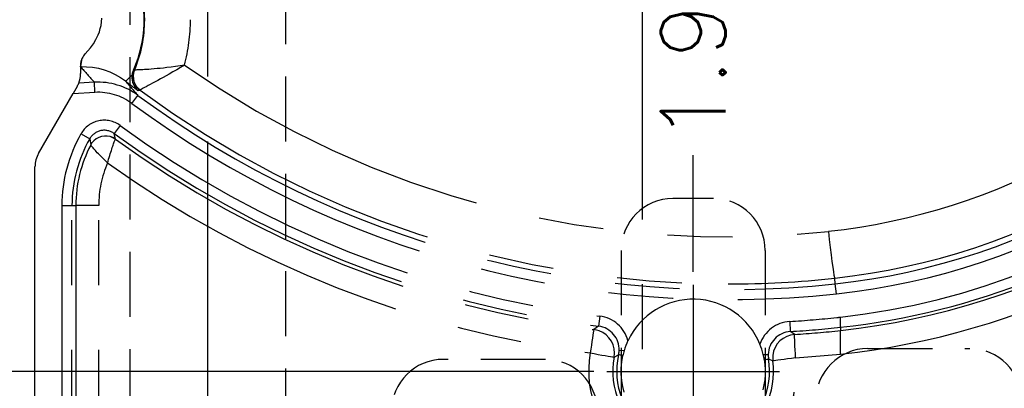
# Model space of a CAD drawing. Extents: x 2651 to 11825, y -3833 to 1075.
# Tile 46 of 256: x 4280 to 4318, y -3582 to -3568. Entities that reach past the tile are written whole.
import ezdxf

# ---------------------------------------------------------------- set-up
doc = ezdxf.new("R2010")
doc.units = 0
doc.header["$LTSCALE"] = 10
for name, pattern in [('CENTER', [2, 1.25, -0.25, 0.25, -0.25]), ('HIDDEN', [0.375, 0.25, -0.125]), ('PHANTOM', [2.5, 1.25, -0.25, 0.25, -0.25, 0.25, -0.25])]:
    doc.linetypes.add(name, pattern=pattern)
doc.layers.get('0').update_dxf_attribs({"linetype": 'CONTINUOUS'})
doc.layers.get('Defpoints').update_dxf_attribs({"linetype": 'CONTINUOUS'})
for name, color, linetype in [('CEN', 1, 'CENTER'), ('COOL', 150, 'HIDDEN'), ('DIM', 3, 'CONTINUOUS'), ('LAYER_094', 7, 'CONTINUOUS')]:
    doc.layers.add(name, color=color, linetype=linetype)
doc.styles.get("Standard").update_dxf_attribs({"font": 'romans.shx'})
doc.dimstyles.new('1-1', dxfattribs={"dimtxt": 2.5, "dimasz": 2.5, "dimexe": 1, "dimexo": 0.5, "dimtad": 0, "dimrnd": 1.38778e-17, "dimzin": 9, "dimdsep": 46, "dimtxsty": 'Standard', "dimblk": 'CLOSED', "dimcen": 0, "dimclrd": 3, "dimclre": 3, "dimclrt": 3, "dimazin": 2, "dimtfac": 0.75, "dimtofl": 0, "dimtmove": 0, "dimatfit": 3, "dimfxl": 0, "dimtolj": 1, "dimarcsym": 0})

# ---------------------------------------------------------------- blocks, each defined once
blk = doc.blocks.new('*D411')
at = {"layer": 'Defpoints', "color": 0}
for p in [(4306.684, -3521.422), (4306.684, -3542.858), (4304.434, -3584.358)]:
    blk.add_point(p, dxfattribs=at)
at = {"layer": 'DIM', "color": 3, "lineweight": -2}
blk.add_line((4306.684, -3542.358), (4306.684, -3521.422), dxfattribs=at)
at = {"layer": 'DIM', "color": 3, "insert": (4306.684, -3516.988), "char_height": 2.5, "attachment_point": 5, "rotation": 90}
blk.add_mtext('\\A1;2.25', dxfattribs=at)
blk = doc.blocks.new('_Closed')
at = {"color": 0, "linetype": 'ByBlock', "lineweight": -2}
for p, q in [((-1, 0.167), (0, 0)), ((-1, 0.167), (-1, -0.167)), ((0, 0), (-1, -0.167)), ((0, 0), (-1, 0))]:
    blk.add_line(p, q, dxfattribs=at)
blk = doc.blocks.new('*D412')
at = {"layer": 'Defpoints', "color": 0}
for p in [(4296.684, -3521.422), (4296.684, -3529.548), (4304.434, -3584.358)]:
    blk.add_point(p, dxfattribs=at)
at = {"layer": 'DIM', "color": 3, "lineweight": -2}
blk.add_line((4296.684, -3529.048), (4296.684, -3521.422), dxfattribs=at)
at = {"layer": 'DIM', "color": 3, "insert": (4296.684, -3516.988), "char_height": 2.5, "attachment_point": 5, "rotation": 90}
blk.add_mtext('\\A1;7.75', dxfattribs=at)
blk = doc.blocks.new('*D413')
at = {"layer": 'Defpoints', "color": 0}
for p in [(4316.684, -3521.422), (4316.684, -3529.548), (4304.434, -3584.358)]:
    blk.add_point(p, dxfattribs=at)
at = {"layer": 'DIM', "color": 3, "lineweight": -2}
blk.add_line((4316.684, -3529.048), (4316.684, -3521.422), dxfattribs=at)
at = {"layer": 'DIM', "color": 3, "insert": (4316.684, -3515.976), "char_height": 2.5, "attachment_point": 5, "rotation": 90}
blk.add_mtext('\\A1;12.25', dxfattribs=at)
blk = doc.blocks.new('*D414')
at = {"layer": 'Defpoints', "color": 0}
for p in [(4268.137, -3533.358), (4312.874, -3533.358), (4304.434, -3584.358)]:
    blk.add_point(p, dxfattribs=at)
at = {"layer": 'DIM', "color": 3, "lineweight": -2}
blk.add_line((4312.374, -3533.358), (4268.137, -3533.358), dxfattribs=at)
at = {"layer": 'DIM', "color": 3, "insert": (4265.845, -3533.358), "char_height": 2.5, "attachment_point": 5}
blk.add_mtext('\\A1;51', dxfattribs=at)
blk = doc.blocks.new('*D415')
at = {"layer": 'Defpoints', "color": 0}
for p in [(4268.137, -3552.358), (4277.561, -3552.358), (4304.434, -3584.358)]:
    blk.add_point(p, dxfattribs=at)
at = {"layer": 'DIM', "color": 3, "lineweight": -2}
blk.add_line((4277.061, -3552.358), (4268.137, -3552.358), dxfattribs=at)
at = {"layer": 'DIM', "color": 3, "insert": (4265.488, -3552.358), "char_height": 2.5, "attachment_point": 5}
blk.add_mtext('\\A1;32', dxfattribs=at)
blk = doc.blocks.new('*D418')
at = {"layer": 'Defpoints', "color": 0}
for p in [(4267.811, -3581.715), (4303.069, -3581.715), (4304.434, -3584.358)]:
    blk.add_point(p, dxfattribs=at)
at = {"layer": 'DIM', "color": 3, "lineweight": -2}
blk.add_line((4302.569, -3581.715), (4267.811, -3581.715), dxfattribs=at)
at = {"layer": 'DIM', "color": 3, "insert": (4263.317, -3581.715), "char_height": 2.5, "attachment_point": 5}
blk.add_mtext('\\A1;2.64', dxfattribs=at)
blk = doc.blocks.new('*D421')
at = {"layer": 'Defpoints', "color": 0}
for p in [(4306.405, -3573.379), (4306.405, -3578.379), (4304.434, -3584.358)]:
    blk.add_point(p, dxfattribs=at)
at = {"layer": 'DIM', "color": 3, "lineweight": -2}
blk.add_line((4306.405, -3577.879), (4306.405, -3573.379), dxfattribs=at)
at = {"layer": 'DIM', "color": 3, "insert": (4306.405, -3569.123), "char_height": 2.5, "attachment_point": 5, "rotation": 90}
blk.add_mtext('\\A1;1.97', dxfattribs=at)
blk = doc.blocks.new('*D3346')
at = {"layer": 'Defpoints', "color": 0}
for p in [(4268.137, -3523.358), (4276.684, -3523.358), (4304.434, -3584.358)]:
    blk.add_point(p, dxfattribs=at)
at = {"layer": 'DIM', "color": 3, "lineweight": -2}
blk.add_line((4276.184, -3523.358), (4268.137, -3523.358), dxfattribs=at)
at = {"layer": 'DIM', "color": 3, "insert": (4265.905, -3523.358), "char_height": 2.5, "attachment_point": 5}
blk.add_mtext('\\A1;61', dxfattribs=at)

msp = doc.modelspace()

# ---------------------------------------------------------------- linework, layer by layer
at = {"layer": 'CEN'}
for p, q in [((4304.434, -3523.358), (4304.434, -3645.358)), ((4306.405, -3578.379), (4306.405, -3585.051)), ((4303.069, -3581.715), (4309.741, -3581.715))]:
    msp.add_line(p, q, dxfattribs=at)
at = {"layer": 'COOL', "color": 1, "linetype": 'CENTER'}
msp.add_line((4287.684, -3645.358), (4287.685, -3552.358), dxfattribs=at)
at = {"layer": 'COOL'}
msp.add_lwpolyline([(4284.684, -3613.358), (4284.685, -3555.358), (4287.685, -3552.358), (4290.685, -3555.358), (4290.684, -3613.358)], dxfattribs=at)
at = {"layer": 'LAYER_094', "color": 0, "linetype": 'Continuous'}
for p, q in [((4282.957, -3569.485), (4283.156, -3569.248)), ((4282.9, -3569.552), (4282.957, -3569.485)), ((4282.772, -3569.975), (4282.772, -3569.951)), ((4282.772, -3569.975), (4282.772, -3570.243)), ((4282.638, -3570.743), (4282.486, -3571.008)), ((4281.154, -3573.315), (4282.486, -3571.008)), ((4281.015, -3594.883), (4281.015, -3573.833)), ((4312.09, -3581.049), (4312.09, -3580.139))]:
    msp.add_line(p, q, dxfattribs=at)
at = {"layer": 'LAYER_094', "color": 253, "linetype": 'PHANTOM'}
for p, q in [((4282.772, -3569.975), (4282.809, -3569.974)), ((4284.856, -3570.105), (4284.813, -3570.114)), ((4284.856, -3570.105), (4284.856, -3570.105)), ((4283.31, -3570.576), (4282.704, -3570.608)), ((4283.33, -3570.963), (4283.31, -3570.576)), ((4284.995, -3570.896), (4285.068, -3570.877)), ((4285.068, -3570.877), (4285.068, -3570.877)), ((4282.486, -3571.008), (4283.33, -3570.963)), ((4284.756, -3571.392), (4284.986, -3571.079)), ((4284.302, -3572.238), (4284.072, -3572.551)), ((4282.791, -3572.559), (4283.128, -3572.752)), ((4283.128, -3572.752), (4283.165, -3572.992)), ((4284.119, -3572.768), (4284.072, -3572.551)), ((4284.119, -3572.768), (4284.118, -3572.769)), ((4283.165, -3572.992), (4283.165, -3572.992)), ((4282.055, -3575.326), (4282.055, -3593.39)), ((4282.055, -3575.326), (4282.443, -3575.326)), ((4282.443, -3575.326), (4282.591, -3575.326)), ((4282.443, -3593.39), (4282.443, -3575.326)), ((4283.474, -3575.326), (4282.591, -3575.326)), ((4282.591, -3575.326), (4282.591, -3593.39)), ((4283.474, -3593.39), (4283.474, -3575.326)), ((4311.887, -3578.34), (4311.863, -3578.122)), ((4311.929, -3578.727), (4311.887, -3578.34)), ((4302.803, -3579.589), (4302.755, -3579.974)), ((4312.09, -3579.677), (4312.09, -3579.624)), ((4312.09, -3580.015), (4312.09, -3579.677)), ((4302.755, -3579.974), (4302.577, -3580.105)), ((4310.129, -3579.791), (4310.152, -3580.179)), ((4312.09, -3580.015), (4312.09, -3580.135)), ((4310.321, -3580.292), (4310.152, -3580.179)), ((4312.09, -3580.139), (4312.09, -3580.135)), ((4303.353, -3581.165), (4303.527, -3581.072)), ((4303.741, -3580.92), (4303.548, -3580.912)), ((4309.108, -3581.065), (4309.3, -3581.068)), ((4310.355, -3581.197), (4312.09, -3581.049)), ((4309.312, -3581.232), (4309.48, -3581.314))]:
    msp.add_line(p, q, dxfattribs=at)
at = {"layer": 'LAYER_094', "color": 6, "linetype": 'HIDDEN'}
for p, q in [((4307.185, -3575.055), (4305.625, -3575.055)), ((4303.625, -3577.055), (4303.625, -3581.715)), ((4309.185, -3577.055), (4309.185, -3581.715)), ((4313.138, -3580.837), (4317.078, -3580.837)), ((4300.708, -3581.252), (4296.768, -3581.252)), ((4303.625, -3581.715), (4303.625, -3586.375)), ((4309.185, -3581.715), (4309.185, -3586.375))]:
    msp.add_line(p, q, dxfattribs=at)
at = {"layer": 'LAYER_094', "color": 0, "linetype": 'Continuous'}
for points in [[(4284.813, -3570.114, 0), (4284.872, -3569.975, 0), (4284.934, -3569.817, 0), (4284.994, -3569.643, 0), (4285.051, -3569.453, 0), (4285.103, -3569.249, 0), (4285.148, -3569.03, 0), (4285.185, -3568.8, 0), (4285.212, -3568.561, 0), (4285.226, -3568.318, 0), (4285.228, -3568.069, 0), (4285.218, -3567.816, 0), (4285.194, -3567.562, 0), (4285.161, -3567.335, 0), (4285.118, -3567.11, 0)], [(4283.156, -3569.248, 0), (4283.268, -3569.098, 0), (4283.369, -3568.932, 0), (4283.455, -3568.75, 0), (4283.499, -3568.633, 0), (4283.535, -3568.51, 0), (4283.564, -3568.382, 0), (4283.585, -3568.249, 0), (4283.597, -3568.112, 0)], [(4284.762, -3570.285, 0), (4284.754, -3570.35, 0), (4284.754, -3570.42, 0), (4284.761, -3570.492, 0), (4284.777, -3570.566, 0), (4284.802, -3570.639, 0), (4284.839, -3570.714, 0), (4284.883, -3570.782, 0), (4284.941, -3570.848, 0), (4284.995, -3570.896, 0)], [(4303.744, -3582.52, 0), (4303.686, -3582.293, 0), (4303.647, -3582.061, 0), (4303.627, -3581.828, 0), (4303.628, -3581.587, 0), (4303.649, -3581.346, 0), (4303.692, -3581.109, 0)], [(4309.147, -3581.26, 0), (4309.172, -3581.455, 0), (4309.184, -3581.652, 0), (4309.181, -3581.849, 0), (4309.165, -3582.045, 0), (4309.135, -3582.239, 0), (4309.091, -3582.431, 0)]]:
    msp.add_polyline3d(points, dxfattribs=at)
at = {"layer": 'LAYER_094', "color": 253, "linetype": 'PHANTOM'}
for points in [[(4282.772, -3569.975, 0), (4282.798, -3569.895, 0), (4282.817, -3569.72, 0), (4282.82, -3569.678, 0)], [(4282.809, -3569.974, 0), (4283.004, -3569.975, 0), (4283.234, -3569.996, 0), (4283.461, -3570.036, 0), (4283.685, -3570.097, 0), (4283.903, -3570.177, 0), (4284.113, -3570.275, 0), (4284.313, -3570.391, 0), (4284.503, -3570.525, 0)], [(4284.856, -3570.105, 0), (4284.821, -3570.213, 0), (4284.806, -3570.325, 0), (4284.81, -3570.437, 0), (4284.834, -3570.548, 0), (4284.877, -3570.652, 0), (4284.937, -3570.748, 0), (4285.013, -3570.831, 0), (4285.068, -3570.877, 0)], [(4285.068, -3570.877, 0), (4284.983, -3570.802, 0), (4284.913, -3570.713, 0), (4284.859, -3570.614, 0), (4284.823, -3570.507, 0), (4284.807, -3570.395, 0), (4284.81, -3570.283, 0), (4284.832, -3570.172, 0), (4284.856, -3570.105, 0)], [(4286.785, -3569.914, 0), (4286.611, -3569.941, 0), (4286.44, -3569.966, 0), (4286.272, -3569.99, 0), (4286.106, -3570.011, 0), (4285.976, -3570.026, 0), (4285.85, -3570.039, 0), (4285.728, -3570.051, 0), (4285.61, -3570.062, 0), (4285.497, -3570.071, 0), (4285.408, -3570.078, 0), (4285.323, -3570.084, 0), (4285.244, -3570.089, 0), (4285.17, -3570.093, 0), (4285.102, -3570.096, 0), (4285.041, -3570.099, 0), (4284.988, -3570.101, 0), (4284.943, -3570.102, 0), (4284.907, -3570.104, 0), (4284.88, -3570.104, 0), (4284.863, -3570.105, 0), (4284.856, -3570.105, 0)], [(4286.785, -3569.914, 0), (4286.634, -3570.003, 0), (4286.484, -3570.091, 0), (4286.336, -3570.176, 0), (4286.19, -3570.26, 0), (4286.075, -3570.325, 0), (4285.963, -3570.388, 0), (4285.854, -3570.448, 0), (4285.749, -3570.506, 0), (4285.648, -3570.561, 0), (4285.552, -3570.613, 0), (4285.462, -3570.662, 0), (4285.379, -3570.706, 0), (4285.303, -3570.747, 0), (4285.236, -3570.783, 0), (4285.188, -3570.808, 0), (4285.147, -3570.831, 0), (4285.114, -3570.849, 0), (4285.09, -3570.862, 0), (4285.074, -3570.872, 0), (4285.068, -3570.877, 0)], [(4284.503, -3570.525, 0), (4284.556, -3570.494, 0), (4284.667, -3570.386, 0), (4284.762, -3570.285, 0)], [(4284.119, -3572.768, 0), (4284.022, -3572.71, 0), (4283.917, -3572.67, 0), (4283.806, -3572.648, 0), (4283.693, -3572.646, 0), (4283.582, -3572.664, 0), (4283.475, -3572.701, 0), (4283.376, -3572.756, 0), (4283.289, -3572.827, 0), (4283.215, -3572.912, 0), (4283.165, -3572.992, 0)], [(4284.118, -3572.769, 0), (4284.021, -3572.711, 0), (4283.916, -3572.67, 0), (4283.805, -3572.649, 0), (4283.692, -3572.647, 0), (4283.581, -3572.665, 0), (4283.474, -3572.702, 0), (4283.375, -3572.757, 0), (4283.288, -3572.828, 0), (4283.214, -3572.913, 0), (4283.165, -3572.992, 0)], [(4283.815, -3573.684, 0), (4283.836, -3573.611, 0), (4283.857, -3573.54, 0), (4283.878, -3573.47, 0), (4283.9, -3573.4, 0), (4283.921, -3573.332, 0), (4283.942, -3573.266, 0), (4283.961, -3573.206, 0), (4283.979, -3573.149, 0), (4283.997, -3573.095, 0), (4284.014, -3573.043, 0), (4284.031, -3572.996, 0), (4284.046, -3572.952, 0), (4284.06, -3572.912, 0), (4284.073, -3572.876, 0), (4284.085, -3572.846, 0), (4284.095, -3572.82, 0), (4284.103, -3572.799, 0), (4284.11, -3572.784, 0), (4284.115, -3572.774, 0), (4284.118, -3572.769, 0)], [(4283.815, -3573.684, 0), (4283.76, -3573.632, 0), (4283.706, -3573.58, 0), (4283.653, -3573.528, 0), (4283.601, -3573.477, 0), (4283.551, -3573.427, 0), (4283.504, -3573.377, 0), (4283.461, -3573.333, 0), (4283.42, -3573.29, 0), (4283.382, -3573.248, 0), (4283.346, -3573.208, 0), (4283.313, -3573.172, 0), (4283.283, -3573.137, 0), (4283.256, -3573.106, 0), (4283.232, -3573.078, 0), (4283.211, -3573.054, 0), (4283.194, -3573.033, 0), (4283.181, -3573.017, 0), (4283.172, -3573.004, 0), (4283.167, -3572.996, 0), (4283.165, -3572.992, 0)], [(4311.62, -3576.319, 0), (4311.655, -3576.632, 0), (4311.69, -3576.936, 0), (4311.725, -3577.22, 0), (4311.757, -3577.478, 0), (4311.787, -3577.7, 0), (4311.814, -3577.88, 0), (4311.836, -3578.013, 0), (4311.852, -3578.095, 0), (4311.863, -3578.122, 0)], [(4302.577, -3580.105, 0), (4302.571, -3580.12, 0), (4302.562, -3580.161, 0), (4302.549, -3580.228, 0), (4302.534, -3580.319, 0), (4302.517, -3580.43, 0), (4302.498, -3580.559, 0), (4302.478, -3580.701, 0), (4302.457, -3580.853, 0), (4302.437, -3581.004, 0)], [(4303.353, -3581.165, 0), (4303.367, -3581.008, 0), (4303.354, -3580.85, 0), (4303.314, -3580.697, 0), (4303.248, -3580.554, 0), (4303.157, -3580.424, 0), (4303.046, -3580.312, 0), (4302.917, -3580.221, 0), (4302.774, -3580.153, 0), (4302.621, -3580.112, 0), (4302.577, -3580.105, 0)], [(4310.321, -3580.292, 0), (4310.165, -3580.316, 0), (4310.015, -3580.366, 0), (4309.876, -3580.442, 0), (4309.753, -3580.541, 0), (4309.649, -3580.659, 0), (4309.566, -3580.794, 0), (4309.509, -3580.942, 0), (4309.478, -3581.097, 0), (4309.474, -3581.255, 0), (4309.48, -3581.314, 0)], [(4310.355, -3581.197, 0), (4310.346, -3581.039, 0), (4310.337, -3580.887, 0), (4310.33, -3580.744, 0), (4310.324, -3580.615, 0), (4310.32, -3580.503, 0), (4310.317, -3580.413, 0), (4310.317, -3580.346, 0), (4310.318, -3580.305, 0), (4310.321, -3580.292, 0)], [(4302.437, -3581.004, 0), (4302.592, -3581.032, 0), (4302.743, -3581.059, 0), (4302.886, -3581.085, 0), (4303.016, -3581.108, 0), (4303.129, -3581.128, 0), (4303.221, -3581.144, 0), (4303.291, -3581.156, 0), (4303.335, -3581.163, 0), (4303.353, -3581.165, 0), (4303.353, -3581.165, 0)], [(4303.692, -3581.109, 0), (4303.641, -3581.097, 0), (4303.598, -3581.088, 0), (4303.564, -3581.08, 0), (4303.541, -3581.075, 0), (4303.529, -3581.072, 0), (4303.527, -3581.072, 0)], [(4310.355, -3581.197, 0), (4310.2, -3581.217, 0), (4310.049, -3581.237, 0), (4309.909, -3581.255, 0), (4309.783, -3581.272, 0), (4309.675, -3581.286, 0), (4309.589, -3581.298, 0), (4309.526, -3581.307, 0), (4309.49, -3581.312, 0), (4309.48, -3581.314, 0)], [(4309.147, -3581.26, 0), (4309.199, -3581.251, 0), (4309.242, -3581.244, 0), (4309.276, -3581.238, 0), (4309.299, -3581.235, 0), (4309.311, -3581.233, 0), (4309.312, -3581.232, 0)]]:
    msp.add_polyline3d(points, dxfattribs=at)
for centre, radius, start, end in [((4309.018, -3551.88), 27.914, 276.318, 338.1536), ((4280.24, -3568.165), 5.007, 0.0005, 30.0129), ((4280.24, -3568.165), 5.007, 337.2073, 359.9995), ((4280.193, -3568.165), 6.82, 345.147, 360), ((4309.138, -3546.93), 35.018, 221.1562, 222.4746), ((4307.692, -3540.201), 36.331, 234.8687, 276.2074), ((4309.224, -3549.442), 32.49, 220.4577, 221.7541), ((4307.776, -3540.201), 38.226, 232.4949, 233.4183), ((4283.447, -3573.162), 2.59, 53.5475, 93.0444), ((4307.739, -3540.2), 38.145, 233.5335, 270.0185), ((4283.446, -3573.164), 2.203, 53.5345, 93.0167), ((4307.752, -3540.201), 38.363, 233.5997, 276.1879), ((4307.752, -3540.201), 38.752, 233.5997, 276.1879), ((4283.69, -3573.074), 1.036, 53.808, 150.1996), ((4283.69, -3573.074), 0.648, 53.8044, 150.2032), ((4307.744, -3540.199), 39.699, 233.8082, 262.851), ((4287.621, -3575.326), 5.567, 150.1988, 180), ((4287.621, -3575.326), 5.178, 150.1988, 180), ((4307.743, -3540.2), 40.086, 233.8081, 262.8519), ((4307.752, -3540.2), 40.239, 234.0332, 262.6107), ((4287.621, -3575.326), 5.029, 152.3591, 180), ((4308.962, -3551.88), 24.583, 276.2074, 299.0447), ((4287.597, -3575.326), 4.123, 156.5294, 180), ((4307.728, -3540.2), 41.146, 234.466, 262.6111), ((4309.01, -3551.88), 26.397, 276.206, 300.2501), ((4309.018, -3551.88), 26.615, 276.1879, 300.5206), ((4309.018, -3551.88), 27.004, 276.1879, 300.5206), ((4309.023, -3551.88), 28.425, 276.193, 298.9919), ((4307.739, -3540.202), 38.144, 270.0187, 276.2065), ((4309, -3551.88), 29.332, 276.0475, 296.4473), ((4302.642, -3580.874), 1.295, 15.4568, 82.8525), ((4307.752, -3540.201), 39.661, 273.4365, 276.063), ((4309.018, -3551.88), 27.914, 276.0105, 276.318), ((4302.642, -3580.874), 0.907, 357.5939, 82.8553), ((4310.207, -3581.084), 1.295, 93.4351, 161.2773), ((4307.752, -3540.201), 40.05, 273.4365, 276.2183), ((4310.207, -3581.084), 0.907, 93.4321, 178.9999), ((4307.76, -3540.206), 40.168, 273.6561, 276.1886), ((4306.381, -3581.715), 4.008, 169.782, 7.4364), ((4306.405, -3581.715), 3.101, 169.781, 7.4387), ((4306.404, -3581.715), 2.948, 167.394, 9.4293), ((4302.642, -3580.874), 0.907, 347.4023, 357.5996), ((4310.206, -3581.084), 0.906, 178.9929, 189.4204)]:
    msp.add_arc(centre, radius, start, end, dxfattribs=at)
at = {"layer": 'LAYER_094', "color": 0, "linetype": 'Continuous'}
for centre, radius, start, end in [((4309.018, -3551.88), 28.303, 276.2309, 338.1536), ((4283.278, -3569.879), 0.5, 156.2577, 171.7685), ((4283.278, -3569.879), 0.5, 139.0259, 156.2577), ((4283.772, -3569.951), 1, 171.7685, 180), ((4285.428, -3570.391), 0.675, 155.7622, 170.9125), ((4281.772, -3570.243), 1, 338.6269, 0), ((4281.777, -3570.245), 0.995, 329.9533, 338.627), ((4282.051, -3573.833), 1.036, 150, 180), ((4306.405, -3581.715), 2.78, 22.1283, 154.7374), ((4306.405, -3581.716), 2.781, 154.7374, 163.3796), ((4306.404, -3581.716), 2.781, 13.5363, 22.1283), ((4306.405, -3581.715), 2.78, 163.3816, 167.3973), ((4306.405, -3581.715), 2.78, 9.4318, 13.5343)]:
    msp.add_arc(centre, radius, start, end, dxfattribs=at)
at = {"layer": 'LAYER_094', "color": 6, "linetype": 'HIDDEN'}
for centre, start, end in [((4305.625, -3577.055), 90, 180), ((4307.185, -3577.055), 0, 90), ((4313.138, -3582.837), 90, 180), ((4317.078, -3582.837), 0, 90), ((4296.768, -3583.252), 90, 180), ((4300.708, -3583.252), 0, 90)]:
    msp.add_arc(centre, 2, start, end, dxfattribs=at)

# ---------------------------------------------------------------- dimensions: what is measured, and where the dimension line sits
at = {"layer": 'DIM'}
for feature_location, offset, dtype, picture, middle in [((4316.684, -3529.548), (0, 8.126), 1, '*D413', (4316.684, -3515.976)), ((4296.684, -3529.548), (0, 8.126), 1, '*D412', (4296.684, -3516.988)), ((4306.684, -3542.858), (0, 21.436), 1, '*D411', (4306.684, -3516.988)), ((4276.684, -3523.358), (-8.547, 0), 0, '*D3346', (4265.905, -3523.358)), ((4312.874, -3533.358), (-44.737, 0), 0, '*D414', (4265.845, -3533.358)), ((4277.561, -3552.358), (-9.424, 0), 0, '*D415', (4265.488, -3552.358)), ((4306.405, -3578.379), (0, 5), 1, '*D421', (4306.405, -3569.123)), ((4303.069, -3581.715), (-35.258, 0), 0, '*D418', (4263.317, -3581.715))]:
    dim = msp.add_ordinate_dim(feature_location=feature_location, offset=offset, dtype=dtype, origin=(4304.434, -3584.358), dimstyle='1-1', dxfattribs=at)
    dim.commit()
    dim.dimension.update_dxf_attribs({"geometry": picture, "text_midpoint": middle})

doc.saveas('drawing.dxf')
